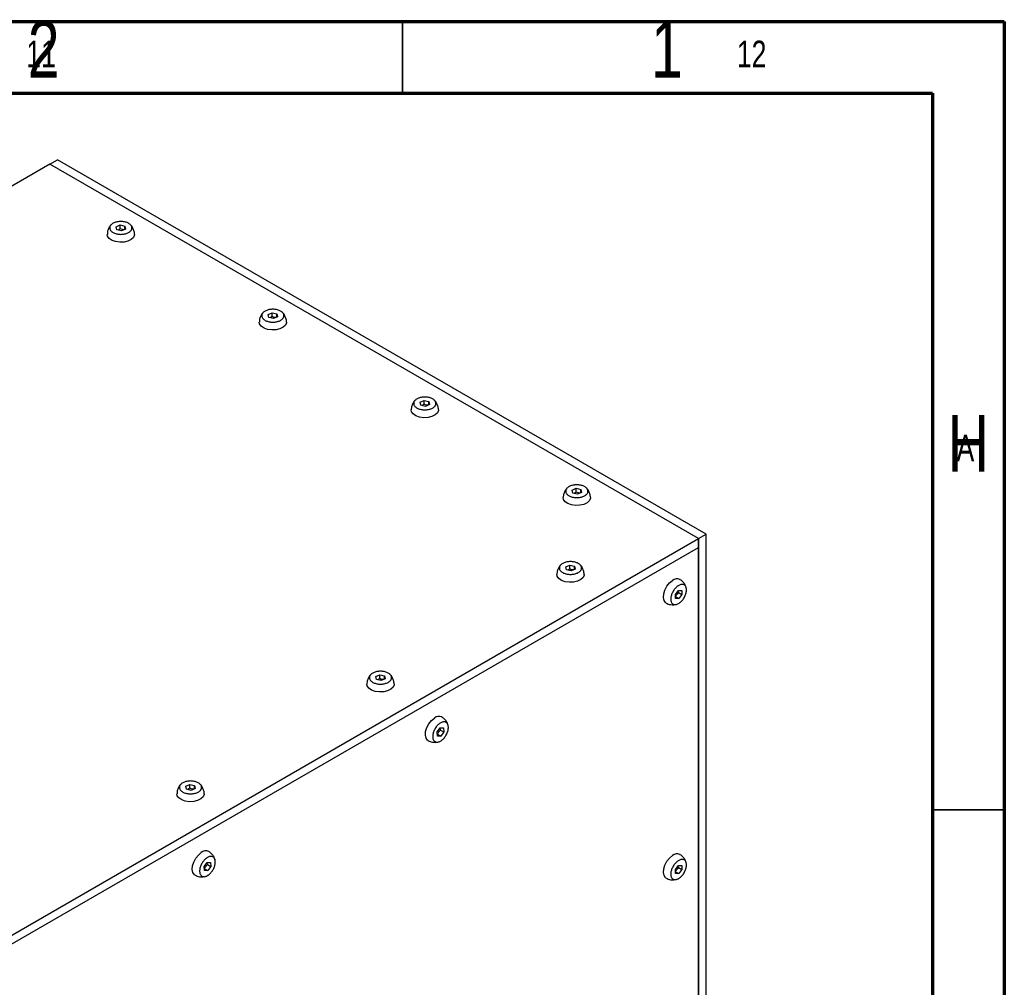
# Model space of a CAD drawing. Header units: millimetres. Extents: x 5 to 592, y 5 to 415.
# Tile 39 of 39: x 520 to 589, y 348 to 415. Entities that reach past the tile are written whole.
import ezdxf

# ---------------------------------------------------------------- set-up
doc = ezdxf.new("R2010")
doc.units = ezdxf.units.MM
doc.layers.add('NOTES', color=6, linetype='Continuous')
doc.layers.add('TRAIT-FORT', color=4, linetype='Continuous', lineweight=25)
doc.styles.add('SLDTEXTSTYLE0', font='TXT', dxfattribs={"width": 0.75})

msp = doc.modelspace()

# ---------------------------------------------------------------- linework, layer by layer
at = {"color": 7, "linetype": 'Continuous', "lineweight": 18}
for p, q in [((589, 415), (5, 415)), ((547, 410), (547, 415)), ((589, 5), (589, 415)), ((584, 410), (10, 410)), ((584, 10), (584, 410)), ((584, 360), (589, 360))]:
    msp.add_line(p, q, dxfattribs=at)
at = {"color": 7, "linetype": 'Continuous', "lineweight": 70}
for p, q in [((5, 415), (589, 415)), ((589, 415), (589, 5)), ((10, 410), (584, 410)), ((584, 410), (584, 10))]:
    msp.add_line(p, q, dxfattribs=at)
at = {"color": 7, "linetype": 'Continuous', "lineweight": 35}
for p, q in [((547, 410), (547, 415)), ((584, 360), (589, 360))]:
    msp.add_line(p, q, dxfattribs=at)
at = {"layer": 'TRAIT-FORT', "color": 4, "linetype": 'Continuous', "lineweight": 25}
for p, q in [((522.3969, 405.0516), (469.3639, 374.4363)), ((522.3969, 405.0516), (522.9273, 405.3578)), ((567.6518, 378.9266), (522.3969, 405.0516)), ((568.1821, 379.2327), (522.9273, 405.3578)), ((527.0133, 400.6819), (527.2994, 400.8088)), ((527.0605, 400.4754), (527.0133, 400.6819)), ((527.2994, 400.8088), (527.6329, 400.7292)), ((527.2994, 400.5434), (527.2994, 400.8088)), ((527.6329, 400.7292), (527.6801, 400.5226)), ((527.6329, 400.5017), (527.6329, 400.7292)), ((526.4227, 400.3739), (526.4044, 400.1535)), ((527.3939, 400.3958), (527.0605, 400.4754)), ((527.2994, 400.5434), (527.1487, 400.4543)), ((527.6801, 400.5226), (527.3939, 400.3958)), ((537.6199, 394.5589), (537.906, 394.6857)), ((537.6671, 394.3523), (537.6199, 394.5589)), ((537.906, 394.4204), (537.7553, 394.3313)), ((537.906, 394.6857), (538.2395, 394.6061)), ((537.906, 394.4204), (537.906, 394.6857)), ((538.2395, 394.6061), (538.2867, 394.3996)), ((538.2395, 394.3786), (538.2395, 394.6061)), ((537.0293, 394.2508), (537.011, 394.0305)), ((538.0005, 394.2727), (537.6671, 394.3523)), ((538.2867, 394.3996), (538.0005, 394.2727)), ((548.2265, 388.4358), (548.5126, 388.5627)), ((548.2737, 388.2293), (548.2265, 388.4358)), ((548.6071, 388.1496), (548.2737, 388.2293)), ((548.5126, 388.2973), (548.3619, 388.2082)), ((548.5126, 388.5627), (548.8461, 388.483)), ((548.5126, 388.2973), (548.5126, 388.5627)), ((548.8933, 388.2765), (548.6071, 388.1496)), ((548.8461, 388.483), (548.8933, 388.2765)), ((548.8461, 388.2556), (548.8461, 388.483)), ((547.6359, 388.1278), (547.6176, 387.9074)), ((558.8331, 382.3127), (559.1192, 382.4396)), ((558.8803, 382.1062), (558.8331, 382.3127)), ((559.2137, 382.0266), (558.8803, 382.1062)), ((559.1192, 382.1742), (558.9685, 382.0851)), ((559.1192, 382.4396), (559.4527, 382.36)), ((559.1192, 382.1742), (559.1192, 382.4396)), ((559.4999, 382.1535), (559.2137, 382.0266)), ((559.4527, 382.36), (559.4999, 382.1535)), ((559.4527, 382.1325), (559.4527, 382.36)), ((558.2425, 382.0047), (558.2242, 381.7844)), ((514.6188, 348.3113), (567.6518, 378.9266)), ((567.6518, 378.9266), (568.1821, 379.2327)), ((567.6518, 378.9266), (567.6518, 378.3142)), ((567.6518, 316.4612), (567.6518, 378.9266)), ((568.1821, 316.7674), (568.1821, 379.2327)), ((514.6188, 347.6989), (567.6518, 378.3142)), ((567.6518, 378.3142), (567.6518, 317.0736)), ((557.8005, 376.647), (557.7822, 376.4267)), ((558.3911, 376.9551), (558.6773, 377.0819)), ((558.4384, 376.7485), (558.3911, 376.9551)), ((558.7718, 376.6689), (558.4384, 376.7485)), ((558.6773, 376.8166), (558.5266, 376.7275)), ((558.6773, 377.0819), (559.0107, 377.0023)), ((558.6773, 376.8166), (558.6773, 377.0819)), ((559.058, 376.7958), (558.7718, 376.6689)), ((559.0107, 377.0023), (559.058, 376.7958)), ((559.0107, 376.7748), (559.0107, 377.0023)), ((566.0443, 375.0267), (566.2567, 375.3125)), ((566.2717, 375.1616), (566.2451, 375.3159)), ((566.2567, 375.3125), (566.4853, 375.3136)), ((566.4853, 375.3136), (566.5015, 375.0289)), ((566.0605, 374.742), (566.0443, 375.0267)), ((566.0593, 374.8758), (566.2891, 374.7431)), ((566.2891, 374.7431), (566.0605, 374.742)), ((566.2717, 375.1616), (566.5015, 375.0289)), ((566.5015, 375.0289), (566.2891, 374.7431)), ((565.9379, 374.3038), (566.1327, 374.344)), ((544.5423, 368.9932), (544.524, 368.7728)), ((545.1329, 369.3012), (545.4191, 369.4281)), ((545.1801, 369.0947), (545.1329, 369.3012)), ((545.5135, 369.0151), (545.1801, 369.0947)), ((545.4191, 369.1627), (545.2684, 369.0736)), ((545.4191, 369.4281), (545.7525, 369.3485)), ((545.4191, 369.1627), (545.4191, 369.4281)), ((545.7997, 369.142), (545.5135, 369.0151)), ((545.7525, 369.3485), (545.7997, 369.142)), ((545.7525, 369.121), (545.7525, 369.3485)), ((549.4273, 365.4339), (549.6397, 365.7197)), ((549.6547, 365.5688), (549.6281, 365.7231)), ((549.6397, 365.7197), (549.8683, 365.7208)), ((549.6547, 365.5688), (549.8845, 365.4361)), ((549.8683, 365.7208), (549.8845, 365.4361)), ((549.4435, 365.1492), (549.4273, 365.4339)), ((549.4423, 365.283), (549.6721, 365.1503)), ((549.6721, 365.1503), (549.4435, 365.1492)), ((549.8845, 365.4361), (549.6721, 365.1503)), ((549.3209, 364.711), (549.5157, 364.7512)), ((531.8746, 361.6474), (532.1608, 361.7743)), ((531.9219, 361.4409), (531.8746, 361.6474)), ((532.2553, 361.3613), (531.9219, 361.4409)), ((532.1608, 361.5089), (532.0101, 361.4198)), ((532.1608, 361.7743), (532.4942, 361.6947)), ((532.1608, 361.5089), (532.1608, 361.7743)), ((532.5415, 361.4881), (532.2553, 361.3613)), ((532.4942, 361.6947), (532.5415, 361.4881)), ((532.4942, 361.4672), (532.4942, 361.6947)), ((531.284, 361.3394), (531.2657, 361.119)), ((533.1638, 356.0452), (533.3763, 356.331)), ((533.18, 355.7605), (533.1638, 356.0452)), ((533.3913, 356.1801), (533.3646, 356.3344)), ((533.3763, 356.331), (533.6049, 356.3322)), ((533.3913, 356.1801), (533.6211, 356.0474)), ((533.6211, 356.0474), (533.4086, 355.7616)), ((533.6049, 356.3322), (533.6211, 356.0474)), ((566.0443, 355.838), (566.2567, 356.1238)), ((566.2717, 355.9729), (566.2451, 356.1272)), ((566.2567, 356.1238), (566.4853, 356.1249)), ((566.2717, 355.9729), (566.5015, 355.8402)), ((566.4853, 356.1249), (566.5015, 355.8402)), ((533.0574, 355.3224), (533.2522, 355.3625)), ((533.1788, 355.8943), (533.4086, 355.7616)), ((533.4086, 355.7616), (533.18, 355.7605)), ((566.0605, 355.5532), (566.0443, 355.838)), ((566.0593, 355.687), (566.2891, 355.5544)), ((566.2891, 355.5544), (566.0605, 355.5532)), ((566.5015, 355.8402), (566.2891, 355.5544)), ((565.9379, 355.1151), (566.1327, 355.1553))]:
    msp.add_line(p, q, dxfattribs=at)
at = {"layer": 'TRAIT-FORT', "color": 4, "linetype": 'Continuous', "lineweight": 25, "flags": 128}
for points in [[(528.2245, 399.9435), (528.0693, 399.7972), (527.8434, 399.6857), (527.5688, 399.62), (527.2725, 399.6064), (526.9835, 399.6464), (526.73, 399.736), (526.5369, 399.8665), (526.423, 400.025), (526.3967, 400.1529)], [(528.2967, 400.1535), (528.2938, 400.1104), (528.2245, 399.9435)], [(538.8311, 393.8205), (538.6759, 393.6741), (538.45, 393.5626), (538.1754, 393.4969), (537.8791, 393.4834), (537.5901, 393.5234), (537.3366, 393.613), (537.1435, 393.7434), (537.0296, 393.9019), (537.0033, 394.0299)], [(538.9033, 394.0304), (538.9004, 393.9873), (538.8311, 393.8205)], [(549.4377, 387.6974), (549.2825, 387.5511), (549.0566, 387.4396), (548.782, 387.3738), (548.4857, 387.3603), (548.1967, 387.4003), (547.9432, 387.4899), (547.7501, 387.6203), (547.6362, 387.7788), (547.6099, 387.9068)], [(549.5099, 387.9073), (549.507, 387.8643), (549.4377, 387.6974)], [(560.0443, 381.5743), (559.8891, 381.428), (559.6632, 381.3165), (559.3886, 381.2508), (559.0923, 381.2373), (558.8033, 381.2772), (558.5498, 381.3668), (558.3567, 381.4973), (558.2428, 381.6558), (558.2165, 381.7837)], [(560.1165, 381.7843), (560.1136, 381.7412), (560.0443, 381.5743)], [(559.6024, 376.2167), (559.4472, 376.0703), (559.2212, 375.9588), (558.9467, 375.8931), (558.6504, 375.8796), (558.3613, 375.9196), (558.1079, 376.0092), (557.9147, 376.1396), (557.8009, 376.2981), (557.7745, 376.4261)], [(559.6745, 376.4266), (559.6716, 376.3835), (559.6024, 376.2167)], [(565.4094, 374.4294), (565.3667, 374.4588), (565.2596, 374.6058), (565.2136, 374.8161), (565.2333, 375.0691), (565.3166, 375.34), (565.4555, 375.6023), (565.6363, 375.8304), (565.8414, 376.0019)], [(546.3441, 368.5628), (546.1889, 368.4165), (545.963, 368.305), (545.6884, 368.2393), (545.3921, 368.2258), (545.1031, 368.2657), (544.8496, 368.3553), (544.6565, 368.4858), (544.5426, 368.6443), (544.5163, 368.7722)], [(546.4163, 368.7728), (546.4134, 368.7297), (546.3441, 368.5628)], [(548.7924, 364.8366), (548.7497, 364.866), (548.6426, 365.013), (548.5966, 365.2233), (548.6162, 365.4763), (548.6996, 365.7472), (548.8385, 366.0095), (549.0193, 366.2376), (549.2244, 366.4091)], [(533.0859, 360.909), (532.9307, 360.7627), (532.7047, 360.6512), (532.4302, 360.5855), (532.1339, 360.5719), (531.8448, 360.6119), (531.5914, 360.7015), (531.3982, 360.8319), (531.2844, 360.9904), (531.258, 361.1184)], [(533.158, 361.119), (533.1551, 361.0759), (533.0859, 360.909)], [(532.5289, 355.4479), (532.4862, 355.4773), (532.3791, 355.6243), (532.3331, 355.8346), (532.3528, 356.0876), (532.4361, 356.3585), (532.575, 356.6208), (532.7559, 356.8489), (532.9609, 357.0204)], [(565.4094, 355.2407), (565.3667, 355.2701), (565.2596, 355.4171), (565.2136, 355.6274), (565.2333, 355.8804), (565.3166, 356.1513), (565.4555, 356.4136), (565.6363, 356.6417), (565.8414, 356.8132)]]:
    msp.add_lwpolyline(points, dxfattribs=at)
at = {"layer": 'TRAIT-FORT', "color": 4, "linetype": 'Continuous', "lineweight": 25}
for centre in [(566.1585, 375.6262), (549.5415, 366.0334), (533.2781, 356.6447), (566.1585, 356.4375)]:
    msp.add_arc(centre, 0.4916, 65.984249, 130.166643, dxfattribs=at)
for points, knots in [([(526.6267, 400.7686), (526.621, 400.7634), (526.5702, 400.717), (526.493, 400.5844), (526.4482, 400.4502), (526.4227, 400.3739)], [0, 0, 0, 0, 0.0512756, 0.4603542, 1, 1, 1, 1]), ([(526.6309, 400.7732), (526.6493, 400.7957), (526.6864, 400.8412), (526.766, 400.9012), (526.8613, 400.9536), (526.9699, 400.9954), (527.0902, 401.0265), (527.2166, 401.0453), (527.3478, 401.0516), (527.4779, 401.0451), (527.6054, 401.026), (527.7244, 400.9951), (527.8338, 400.9527), (527.9284, 400.9008), (528.0072, 400.8399), (528.0667, 400.7728), (528.1062, 400.7003), (528.1239, 400.6256), (528.1196, 400.5496), (528.0966, 400.4847), (528.0585, 400.4225), (528.006, 400.3636), (527.9276, 400.3033), (527.832, 400.251), (527.7235, 400.2092), (527.6032, 400.1781), (527.4768, 400.1593), (527.3455, 400.153), (527.2155, 400.1594), (527.088, 400.1785), (526.969, 400.2095), (526.8596, 400.2519), (526.765, 400.3038), (526.6861, 400.3647), (526.6266, 400.4318), (526.5872, 400.5043), (526.5694, 400.579), (526.574, 400.6549), (526.5961, 400.72), (526.6213, 400.7586), (526.6309, 400.7732)], [0, 0, 0, 0, 0.0264626, 0.0536926, 0.0801553, 0.1073853, 0.1338479, 0.1610779, 0.1875406, 0.2147706, 0.2412332, 0.2684632, 0.2949258, 0.3221559, 0.3486185, 0.3758485, 0.4023111, 0.4295412, 0.4560038, 0.4832338, 0.5, 0.5264626, 0.5536926, 0.5801553, 0.6073853, 0.6338479, 0.6610779, 0.6875406, 0.7147706, 0.7412332, 0.7684632, 0.7949258, 0.8221559, 0.8486185, 0.8758485, 0.9023111, 0.9295412, 0.9560038, 0.9832338, 1, 1, 1, 1]), ([(528.289, 400.1528), (528.2915, 400.1747), (528.2996, 400.2443), (528.27, 400.3932), (528.1986, 400.5919), (528.1029, 400.7518), (528.0243, 400.8141), (528.0126, 400.8234)], [0, 0, 0, 0, 0.0879506, 0.2798795, 0.5981638, 0.9401191, 1, 1, 1, 1]), ([(527.5646, 400.4714), (527.5278, 400.4735), (527.4392, 400.4784), (527.351, 400.5194), (527.2994, 400.5434)], [0, 0, 0, 0, 0.4151638, 1, 1, 1, 1]), ([(537.2333, 394.6455), (537.2276, 394.6404), (537.1768, 394.5939), (537.0996, 394.4613), (537.0548, 394.3272), (537.0293, 394.2508)], [0, 0, 0, 0, 0.0512756, 0.4603542, 1, 1, 1, 1]), ([(537.2375, 394.6502), (537.2559, 394.6726), (537.293, 394.7182), (537.3726, 394.7781), (537.4679, 394.8305), (537.5765, 394.8724), (537.6968, 394.9034), (537.8232, 394.9222), (537.9544, 394.9285), (538.0845, 394.9221), (538.212, 394.903), (538.331, 394.8721), (538.4404, 394.8296), (538.535, 394.7777), (538.6138, 394.7168), (538.6733, 394.6497), (538.7128, 394.5772), (538.7305, 394.5025), (538.7262, 394.4265), (538.7032, 394.3616), (538.6651, 394.2994), (538.6126, 394.2405), (538.5342, 394.1803), (538.4386, 394.128), (538.3301, 394.0861), (538.2098, 394.055), (538.0834, 394.0363), (537.9521, 394.0299), (537.8221, 394.0364), (537.6946, 394.0555), (537.5756, 394.0864), (537.4662, 394.1288), (537.3716, 394.1807), (537.2927, 394.2416), (537.2332, 394.3087), (537.1938, 394.3812), (537.176, 394.4559), (537.1806, 394.5319), (537.2027, 394.597), (537.2279, 394.6355), (537.2375, 394.6502)], [0, 0, 0, 0, 0.0264626, 0.0536926, 0.0801553, 0.1073853, 0.1338479, 0.1610779, 0.1875406, 0.2147706, 0.2412332, 0.2684632, 0.2949258, 0.3221559, 0.3486185, 0.3758485, 0.4023111, 0.4295412, 0.4560038, 0.4832338, 0.5, 0.5264626, 0.5536926, 0.5801553, 0.6073853, 0.6338479, 0.6610779, 0.6875406, 0.7147706, 0.7412332, 0.7684632, 0.7949258, 0.8221559, 0.8486185, 0.8758485, 0.9023111, 0.9295412, 0.9560038, 0.9832338, 1, 1, 1, 1]), ([(538.1712, 394.3484), (538.1344, 394.3504), (538.0458, 394.3553), (537.9576, 394.3964), (537.906, 394.4204)], [0, 0, 0, 0, 0.4151638, 1, 1, 1, 1]), ([(538.8956, 394.0298), (538.8981, 394.0516), (538.9062, 394.1212), (538.8766, 394.2701), (538.8052, 394.4689), (538.7095, 394.6287), (538.6309, 394.691), (538.6192, 394.7003)], [0, 0, 0, 0, 0.0879506, 0.2798795, 0.5981638, 0.9401191, 1, 1, 1, 1]), ([(547.8399, 388.5225), (547.8342, 388.5173), (547.7834, 388.4709), (547.7062, 388.3383), (547.6614, 388.2041), (547.6359, 388.1278)], [0, 0, 0, 0, 0.05127561, 0.46035416, 1, 1, 1, 1]), ([(547.8441, 388.5271), (547.8625, 388.5496), (547.8996, 388.5951), (547.9792, 388.6551), (548.0745, 388.7074), (548.1831, 388.7493), (548.3034, 388.7803), (548.4298, 388.7991), (548.561, 388.8055), (548.6911, 388.799), (548.8186, 388.7799), (548.9376, 388.749), (549.047, 388.7066), (549.1416, 388.6547), (549.2204, 388.5938), (549.2799, 388.5267), (549.3194, 388.4541), (549.3371, 388.3795), (549.3328, 388.3035), (549.3098, 388.2386), (549.2717, 388.1763), (549.2192, 388.1174), (549.1408, 388.0572), (549.0452, 388.0049), (548.9367, 387.963), (548.8164, 387.932), (548.69, 387.9132), (548.5587, 387.9069), (548.4287, 387.9133), (548.3012, 387.9324), (548.1822, 387.9633), (548.0728, 388.0057), (547.9782, 388.0577), (547.8993, 388.1186), (547.8398, 388.1856), (547.8004, 388.2582), (547.7826, 388.3329), (547.7872, 388.4088), (547.8093, 388.4739), (547.8345, 388.5124), (547.8441, 388.5271)], [0, 0, 0, 0, 0.0264626, 0.0536926, 0.0801553, 0.1073853, 0.1338479, 0.1610779, 0.1875406, 0.2147706, 0.2412332, 0.2684632, 0.2949258, 0.3221559, 0.3486185, 0.3758485, 0.4023111, 0.4295412, 0.4560038, 0.4832338, 0.5, 0.5264626, 0.5536926, 0.5801553, 0.6073853, 0.6338479, 0.6610779, 0.6875406, 0.7147706, 0.7412332, 0.7684632, 0.7949258, 0.8221559, 0.8486185, 0.8758485, 0.9023111, 0.9295412, 0.9560038, 0.9832338, 1, 1, 1, 1]), ([(548.7778, 388.2253), (548.741, 388.2273), (548.6524, 388.2323), (548.5642, 388.2733), (548.5126, 388.2973)], [0, 0, 0, 0, 0.4151638, 1, 1, 1, 1]), ([(549.5022, 387.9067), (549.5047, 387.9286), (549.5128, 387.9982), (549.4832, 388.147), (549.4118, 388.3458), (549.3162, 388.5056), (549.2375, 388.568), (549.2258, 388.5773)], [0, 0, 0, 0, 0.0879506, 0.2798795, 0.5981638, 0.9401191, 1, 1, 1, 1]), ([(558.4465, 382.3994), (558.4408, 382.3942), (558.39, 382.3478), (558.3128, 382.2152), (558.268, 382.081), (558.2425, 382.0047)], [0, 0, 0, 0, 0.05127561, 0.46035416, 1, 1, 1, 1]), ([(558.4507, 382.4041), (558.4691, 382.4265), (558.5062, 382.472), (558.5858, 382.532), (558.6811, 382.5844), (558.7897, 382.6262), (558.91, 382.6573), (559.0364, 382.6761), (559.1676, 382.6824), (559.2977, 382.676), (559.4252, 382.6568), (559.5442, 382.6259), (559.6536, 382.5835), (559.7482, 382.5316), (559.827, 382.4707), (559.8865, 382.4036), (559.926, 382.3311), (559.9437, 382.2564), (559.9394, 382.1804), (559.9164, 382.1155), (559.8783, 382.0533), (559.8258, 381.9944), (559.7474, 381.9341), (559.6518, 381.8819), (559.5433, 381.84), (559.423, 381.8089), (559.2966, 381.7901), (559.1653, 381.7838), (559.0353, 381.7902), (558.9078, 381.8094), (558.7888, 381.8403), (558.6794, 381.8827), (558.5848, 381.9346), (558.5059, 381.9955), (558.4464, 382.0626), (558.407, 382.1351), (558.3892, 382.2098), (558.3938, 382.2857), (558.4159, 382.3508), (558.4411, 382.3894), (558.4507, 382.4041)], [0, 0, 0, 0, 0.0264626, 0.0536926, 0.0801553, 0.1073853, 0.1338479, 0.1610779, 0.1875406, 0.2147706, 0.2412332, 0.2684632, 0.2949258, 0.3221559, 0.3486185, 0.3758485, 0.4023111, 0.4295412, 0.4560038, 0.4832338, 0.5, 0.5264626, 0.5536926, 0.5801553, 0.6073853, 0.6338479, 0.6610779, 0.6875406, 0.7147706, 0.7412332, 0.7684632, 0.7949258, 0.8221559, 0.8486185, 0.8758485, 0.9023111, 0.9295412, 0.9560038, 0.9832338, 1, 1, 1, 1]), ([(559.3844, 382.1022), (559.3476, 382.1043), (559.259, 382.1092), (559.1708, 382.1502), (559.1192, 382.1742)], [0, 0, 0, 0, 0.4151638, 1, 1, 1, 1]), ([(560.1088, 381.7837), (560.1113, 381.8055), (560.1194, 381.8751), (560.0898, 382.024), (560.0184, 382.2227), (559.9228, 382.3826), (559.8441, 382.4449), (559.8324, 382.4542)], [0, 0, 0, 0, 0.0879506, 0.2798795, 0.5981638, 0.9401191, 1, 1, 1, 1]), ([(558.0088, 377.0464), (558.0271, 377.0688), (558.0643, 377.1144), (558.1438, 377.1743), (558.2392, 377.2267), (558.3478, 377.2686), (558.468, 377.2996), (558.5944, 377.3184), (558.7257, 377.3247), (558.8558, 377.3183), (558.9832, 377.2992), (559.1023, 377.2683), (559.2116, 377.2258), (559.3062, 377.1739), (559.3851, 377.113), (559.4446, 377.046), (559.4841, 376.9734), (559.5018, 376.8987), (559.4975, 376.8227), (559.4745, 376.7578), (559.4364, 376.6956), (559.3839, 376.6367), (559.3055, 376.5765), (559.2098, 376.5242), (559.1013, 376.4823), (558.9811, 376.4512), (558.8547, 376.4325), (558.7234, 376.4261), (558.5933, 376.4326), (558.4659, 376.4517), (558.3468, 376.4826), (558.2375, 376.525), (558.1429, 376.5769), (558.064, 376.6378), (558.0045, 376.7049), (557.965, 376.7774), (557.9473, 376.8521), (557.9518, 376.9281), (557.974, 376.9932), (557.9992, 377.0317), (558.0088, 377.0464)], [0, 0, 0, 0, 0.0264626, 0.0536926, 0.0801553, 0.1073853, 0.1338479, 0.1610779, 0.1875406, 0.2147706, 0.2412332, 0.2684632, 0.2949258, 0.3221559, 0.3486185, 0.3758485, 0.4023111, 0.4295412, 0.4560038, 0.4832338, 0.5, 0.5264626, 0.5536926, 0.5801553, 0.6073853, 0.6338479, 0.6610779, 0.6875406, 0.7147706, 0.7412332, 0.7684632, 0.7949258, 0.8221559, 0.8486185, 0.8758485, 0.9023111, 0.9295412, 0.9560038, 0.9832338, 1, 1, 1, 1]), ([(558.0046, 377.0417), (557.9989, 377.0366), (557.9481, 376.9901), (557.8709, 376.8575), (557.8261, 376.7234), (557.8005, 376.647)], [0, 0, 0, 0, 0.05127561, 0.46035416, 1, 1, 1, 1]), ([(558.9425, 376.7446), (558.9057, 376.7466), (558.8171, 376.7515), (558.7289, 376.7926), (558.6773, 376.8166)], [0, 0, 0, 0, 0.4151638, 1, 1, 1, 1]), ([(559.6669, 376.426), (559.6694, 376.4478), (559.6775, 376.5174), (559.6479, 376.6663), (559.5764, 376.8651), (559.4808, 377.0249), (559.4021, 377.0872), (559.3904, 377.0965)], [0, 0, 0, 0, 0.0879506, 0.2798795, 0.5981638, 0.9401191, 1, 1, 1, 1]), ([(566.7954, 375.4911), (566.7769, 375.5576), (566.7351, 375.7077), (566.5881, 375.901), (566.4525, 376.0274), (566.3664, 376.0687), (566.3566, 376.0734)], [0, 0, 0, 0, 0.27394424, 0.61824443, 0.9566707, 1, 1, 1, 1]), ([(566.2382, 375.639), (566.2686, 375.657), (566.3302, 375.6937), (566.4209, 375.7251), (566.5082, 375.7382), (566.588, 375.7307), (566.6596, 375.7032), (566.7196, 375.6568), (566.7674, 375.5921), (566.8008, 375.5121), (566.8195, 375.4175), (566.8225, 375.3127), (566.8099, 375.1988), (566.7823, 375.0812), (566.7398, 374.9609), (566.6846, 374.8437), (566.6171, 374.7306), (566.5405, 374.6269), (566.4555, 374.5337), (566.377, 374.4648), (566.2967, 374.4076), (566.2156, 374.3626), (566.1249, 374.3303), (566.0376, 374.3175), (565.9578, 374.3249), (565.8862, 374.3524), (565.8262, 374.3987), (565.7784, 374.4635), (565.745, 374.5435), (565.7263, 374.6381), (565.7233, 374.7429), (565.7359, 374.8568), (565.7636, 374.9744), (565.806, 375.0947), (565.8613, 375.2119), (565.9288, 375.325), (566.0054, 375.4287), (566.0903, 375.5217), (566.1688, 375.5913), (566.219, 375.6258), (566.2382, 375.639)], [0, 0, 0, 0, 0.0264626, 0.0536926, 0.0801553, 0.1073853, 0.1338479, 0.1610779, 0.1875406, 0.2147706, 0.2412332, 0.2684632, 0.2949258, 0.3221559, 0.3486185, 0.3758485, 0.4023111, 0.4295412, 0.4560038, 0.4832338, 0.5, 0.5264626, 0.5536926, 0.5801553, 0.6073853, 0.6338479, 0.6610779, 0.6875406, 0.7147706, 0.7412332, 0.7684632, 0.7949258, 0.8221559, 0.8486185, 0.8758485, 0.9023111, 0.9295412, 0.9560038, 0.9832338, 1, 1, 1, 1]), ([(566.0593, 374.8758), (566.0869, 374.9328), (566.1387, 375.0394), (566.2295, 375.1228), (566.2717, 375.1616)], [0, 0, 0, 0, 0.5347467, 1, 1, 1, 1]), ([(565.4114, 374.4312), (565.4562, 374.407), (565.5512, 374.3558), (565.7298, 374.3068), (565.8624, 374.3049), (565.9379, 374.3038)], [0, 0, 0, 0, 0.2779138, 0.5885126, 1, 1, 1, 1]), ([(544.7463, 369.3879), (544.7406, 369.3827), (544.6898, 369.3363), (544.6127, 369.2037), (544.5678, 369.0695), (544.5423, 368.9932)], [0, 0, 0, 0, 0.0512756, 0.4603542, 1, 1, 1, 1]), ([(544.7505, 369.3926), (544.7689, 369.415), (544.806, 369.4605), (544.8856, 369.5205), (544.9809, 369.5729), (545.0895, 369.6147), (545.2098, 369.6458), (545.3362, 369.6646), (545.4674, 369.6709), (545.5975, 369.6645), (545.725, 369.6453), (545.844, 369.6144), (545.9534, 369.572), (546.048, 369.5201), (546.1268, 369.4592), (546.1863, 369.3921), (546.2258, 369.3196), (546.2435, 369.2449), (546.2392, 369.1689), (546.2162, 369.104), (546.1781, 369.0418), (546.1256, 368.9829), (546.0472, 368.9226), (545.9516, 368.8703), (545.8431, 368.8285), (545.7228, 368.7974), (545.5964, 368.7786), (545.4651, 368.7723), (545.3351, 368.7787), (545.2076, 368.7979), (545.0886, 368.8288), (544.9792, 368.8712), (544.8846, 368.9231), (544.8057, 368.984), (544.7462, 369.0511), (544.7068, 369.1236), (544.689, 369.1983), (544.6936, 369.2742), (544.7158, 369.3393), (544.7409, 369.3779), (544.7505, 369.3926)], [0, 0, 0, 0, 0.0264626, 0.0536926, 0.0801553, 0.1073853, 0.1338479, 0.1610779, 0.1875406, 0.2147706, 0.2412332, 0.2684632, 0.2949258, 0.3221559, 0.3486185, 0.3758485, 0.4023111, 0.4295412, 0.4560038, 0.4832338, 0.5, 0.5264626, 0.5536926, 0.5801553, 0.6073853, 0.6338479, 0.6610779, 0.6875406, 0.7147706, 0.7412332, 0.7684632, 0.7949258, 0.8221559, 0.8486185, 0.8758485, 0.9023111, 0.9295412, 0.9560038, 0.9832338, 1, 1, 1, 1]), ([(545.6842, 369.0907), (545.6474, 369.0928), (545.5588, 369.0977), (545.4706, 369.1387), (545.4191, 369.1627)], [0, 0, 0, 0, 0.4151638, 1, 1, 1, 1]), ([(546.4086, 368.7722), (546.4111, 368.794), (546.4192, 368.8636), (546.3896, 369.0125), (546.3182, 369.2112), (546.2226, 369.3711), (546.1439, 369.4334), (546.1322, 369.4427)], [0, 0, 0, 0, 0.0879506, 0.2798795, 0.5981638, 0.9401191, 1, 1, 1, 1]), ([(550.1784, 365.8983), (550.1599, 365.9648), (550.1181, 366.1149), (549.9711, 366.3082), (549.8355, 366.4346), (549.7494, 366.4759), (549.7396, 366.4806)], [0, 0, 0, 0, 0.2739442, 0.6182444, 0.9566707, 1, 1, 1, 1]), ([(549.6212, 366.0462), (549.6516, 366.0642), (549.7132, 366.1009), (549.8039, 366.1323), (549.8912, 366.1454), (549.971, 366.1379), (550.0426, 366.1104), (550.1026, 366.0641), (550.1504, 365.9993), (550.1838, 365.9193), (550.2025, 365.8247), (550.2055, 365.7199), (550.1929, 365.606), (550.1652, 365.4884), (550.1228, 365.3681), (550.0676, 365.2509), (550.0001, 365.1378), (549.9234, 365.0341), (549.8385, 364.9409), (549.76, 364.872), (549.6797, 364.8148), (549.5985, 364.7699), (549.5079, 364.7375), (549.4206, 364.7247), (549.3408, 364.7321), (549.2692, 364.7596), (549.2092, 364.806), (549.1614, 364.8707), (549.128, 364.9507), (549.1093, 365.0453), (549.1063, 365.1501), (549.1189, 365.264), (549.1466, 365.3816), (549.189, 365.5019), (549.2443, 365.6191), (549.3117, 365.7322), (549.3884, 365.8359), (549.4733, 365.9289), (549.5518, 365.9985), (549.602, 366.033), (549.6212, 366.0462)], [0, 0, 0, 0, 0.0264626, 0.0536926, 0.0801553, 0.1073853, 0.1338479, 0.1610779, 0.1875406, 0.2147706, 0.2412332, 0.2684632, 0.2949258, 0.3221559, 0.3486185, 0.3758485, 0.4023111, 0.4295412, 0.4560038, 0.4832338, 0.5, 0.5264626, 0.5536926, 0.5801553, 0.6073853, 0.6338479, 0.6610779, 0.6875406, 0.7147706, 0.7412332, 0.7684632, 0.7949258, 0.8221559, 0.8486185, 0.8758485, 0.9023111, 0.9295412, 0.9560038, 0.9832338, 1, 1, 1, 1]), ([(549.4423, 365.283), (549.4699, 365.34), (549.5216, 365.4466), (549.6125, 365.53), (549.6547, 365.5688)], [0, 0, 0, 0, 0.5347467, 1, 1, 1, 1]), ([(548.7944, 364.8384), (548.8392, 364.8142), (548.9342, 364.763), (549.1128, 364.714), (549.2454, 364.7121), (549.3209, 364.711)], [0, 0, 0, 0, 0.2779138, 0.5885126, 1, 1, 1, 1]), ([(531.4881, 361.7341), (531.4824, 361.7289), (531.4316, 361.6825), (531.3544, 361.5499), (531.3095, 361.4157), (531.284, 361.3394)], [0, 0, 0, 0, 0.0512756, 0.4603542, 1, 1, 1, 1]), ([(531.4923, 361.7387), (531.5106, 361.7612), (531.5478, 361.8067), (531.6273, 361.8667), (531.7227, 361.919), (531.8313, 361.9609), (531.9515, 361.992), (532.0779, 362.0107), (532.2092, 362.0171), (532.3392, 362.0106), (532.4667, 361.9915), (532.5858, 361.9606), (532.6951, 361.9182), (532.7897, 361.8663), (532.8686, 361.8054), (532.9281, 361.7383), (532.9676, 361.6658), (532.9853, 361.5911), (532.981, 361.5151), (532.958, 361.4502), (532.9199, 361.3879), (532.8674, 361.329), (532.789, 361.2688), (532.6933, 361.2165), (532.5848, 361.1746), (532.4646, 361.1436), (532.3382, 361.1248), (532.2069, 361.1185), (532.0768, 361.1249), (531.9493, 361.144), (531.8303, 361.1749), (531.721, 361.2174), (531.6264, 361.2693), (531.5475, 361.3302), (531.488, 361.3973), (531.4485, 361.4698), (531.4308, 361.5445), (531.4353, 361.6204), (531.4575, 361.6855), (531.4827, 361.724), (531.4923, 361.7387)], [0, 0, 0, 0, 0.0264626, 0.0536926, 0.0801553, 0.1073853, 0.1338479, 0.1610779, 0.1875406, 0.2147706, 0.2412332, 0.2684632, 0.2949258, 0.3221559, 0.3486185, 0.3758485, 0.4023111, 0.4295412, 0.4560038, 0.4832338, 0.5, 0.5264626, 0.5536926, 0.5801553, 0.6073853, 0.6338479, 0.6610779, 0.6875406, 0.7147706, 0.7412332, 0.7684632, 0.7949258, 0.8221559, 0.8486185, 0.8758485, 0.9023111, 0.9295412, 0.9560038, 0.9832338, 1, 1, 1, 1]), ([(532.426, 361.4369), (532.3892, 361.439), (532.3005, 361.4439), (532.2124, 361.4849), (532.1608, 361.5089)], [0, 0, 0, 0, 0.4151638, 1, 1, 1, 1]), ([(533.1504, 361.1183), (533.1529, 361.1402), (533.161, 361.2098), (533.1314, 361.3586), (533.0599, 361.5574), (532.9643, 361.7172), (532.8856, 361.7796), (532.8739, 361.7889)], [0, 0, 0, 0, 0.0879506, 0.2798795, 0.5981638, 0.9401191, 1, 1, 1, 1]), ([(533.3577, 356.6575), (533.3881, 356.6756), (533.4498, 356.7122), (533.5405, 356.7436), (533.6277, 356.7567), (533.7076, 356.7492), (533.7791, 356.7217), (533.8391, 356.6754), (533.887, 356.6107), (533.9204, 356.5306), (533.939, 356.436), (533.9421, 356.3312), (533.9295, 356.2174), (533.9018, 356.0997), (533.8594, 355.9795), (533.8041, 355.8622), (533.7366, 355.7491), (533.66, 355.6454), (533.5751, 355.5522), (533.4965, 355.4833), (533.4162, 355.4262), (533.3351, 355.3812), (533.2444, 355.3488), (533.1572, 355.336), (533.0773, 355.3434), (533.0057, 355.3709), (532.9457, 355.4173), (532.8979, 355.482), (532.8645, 355.562), (532.8459, 355.6567), (532.8428, 355.7614), (532.8554, 355.8753), (532.8831, 355.9929), (532.9255, 356.1132), (532.9808, 356.2304), (533.0483, 356.3435), (533.1249, 356.4472), (533.2098, 356.5402), (533.2884, 356.6098), (533.3386, 356.6443), (533.3577, 356.6575)], [0, 0, 0, 0, 0.0264626, 0.0536926, 0.0801553, 0.1073853, 0.1338479, 0.1610779, 0.1875406, 0.2147706, 0.2412332, 0.2684632, 0.2949258, 0.3221559, 0.3486185, 0.3758485, 0.4023111, 0.4295412, 0.4560038, 0.4832338, 0.5, 0.5264626, 0.5536926, 0.5801553, 0.6073853, 0.6338479, 0.6610779, 0.6875406, 0.7147706, 0.7412332, 0.7684632, 0.7949258, 0.8221559, 0.8486185, 0.8758485, 0.9023111, 0.9295412, 0.9560038, 0.9832338, 1, 1, 1, 1]), ([(533.9149, 356.5096), (533.8964, 356.5761), (533.8546, 356.7262), (533.7076, 356.9195), (533.5721, 357.0459), (533.4859, 357.0872), (533.4762, 357.0919)], [0, 0, 0, 0, 0.2739442, 0.6182444, 0.9566707, 1, 1, 1, 1]), ([(566.7954, 356.3024), (566.7769, 356.3689), (566.7351, 356.519), (566.5881, 356.7123), (566.4525, 356.8387), (566.3664, 356.88), (566.3566, 356.8847)], [0, 0, 0, 0, 0.27394424, 0.61824443, 0.9566707, 1, 1, 1, 1]), ([(533.1788, 355.8943), (533.2065, 355.9513), (533.2582, 356.0579), (533.349, 356.1413), (533.3913, 356.1801)], [0, 0, 0, 0, 0.5347467, 1, 1, 1, 1]), ([(566.2382, 356.4503), (566.2686, 356.4683), (566.3302, 356.505), (566.4209, 356.5364), (566.5082, 356.5495), (566.588, 356.542), (566.6596, 356.5145), (566.7196, 356.4681), (566.7674, 356.4034), (566.8008, 356.3234), (566.8195, 356.2287), (566.8225, 356.124), (566.8099, 356.0101), (566.7823, 355.8925), (566.7398, 355.7722), (566.6846, 355.655), (566.6171, 355.5419), (566.5405, 355.4382), (566.4555, 355.345), (566.377, 355.2761), (566.2967, 355.2189), (566.2156, 355.1739), (566.1249, 355.1416), (566.0376, 355.1288), (565.9578, 355.1362), (565.8862, 355.1637), (565.8262, 355.21), (565.7784, 355.2747), (565.745, 355.3548), (565.7263, 355.4494), (565.7233, 355.5542), (565.7359, 355.668), (565.7636, 355.7857), (565.806, 355.9059), (565.8613, 356.0232), (565.9288, 356.1363), (566.0054, 356.24), (566.0903, 356.333), (566.1688, 356.4026), (566.219, 356.4371), (566.2382, 356.4503)], [0, 0, 0, 0, 0.0264626, 0.0536926, 0.0801553, 0.1073853, 0.1338479, 0.1610779, 0.1875406, 0.2147706, 0.2412332, 0.2684632, 0.2949258, 0.3221559, 0.3486185, 0.3758485, 0.4023111, 0.4295412, 0.4560038, 0.4832338, 0.5, 0.5264626, 0.5536926, 0.5801553, 0.6073853, 0.6338479, 0.6610779, 0.6875406, 0.7147706, 0.7412332, 0.7684632, 0.7949258, 0.8221559, 0.8486185, 0.8758485, 0.9023111, 0.9295412, 0.9560038, 0.9832338, 1, 1, 1, 1]), ([(566.0593, 355.687), (566.0869, 355.7441), (566.1387, 355.8507), (566.2295, 355.9341), (566.2717, 355.9729)], [0, 0, 0, 0, 0.5347467, 1, 1, 1, 1]), ([(532.5309, 355.4497), (532.5758, 355.4256), (532.6707, 355.3743), (532.8493, 355.3253), (532.9819, 355.3234), (533.0574, 355.3224)], [0, 0, 0, 0, 0.2779138, 0.5885126, 1, 1, 1, 1]), ([(565.4114, 355.2425), (565.4562, 355.2183), (565.5512, 355.1671), (565.7298, 355.1181), (565.8624, 355.1162), (565.9379, 355.1151)], [0, 0, 0, 0, 0.2779138, 0.5885126, 1, 1, 1, 1])]:
    msp.add_open_spline(points, degree=3, knots=knots, dxfattribs=at)

# ---------------------------------------------------------------- texts
at = {"layer": 'NOTES', "color": 211, "style": 'SLDTEXTSTYLE0'}
for s, insert, char_height, attachment_point in [('2', (521.96, 415.0602), 3.9688, 2), ('1', (565.46, 415.0602), 3.9688, 2), ('11', (520.75, 413.668), 1.85208, 1), ('12', (570.3333, 413.668), 1.85208, 1), ('H', (586.4904, 387.5602), 3.9688, 2), ('A', (585.6667, 386.168), 1.8521, 1)]:
    msp.add_mtext(s, dxfattribs=dict(at, insert=insert, char_height=char_height, attachment_point=attachment_point))

doc.saveas('drawing.dxf')
